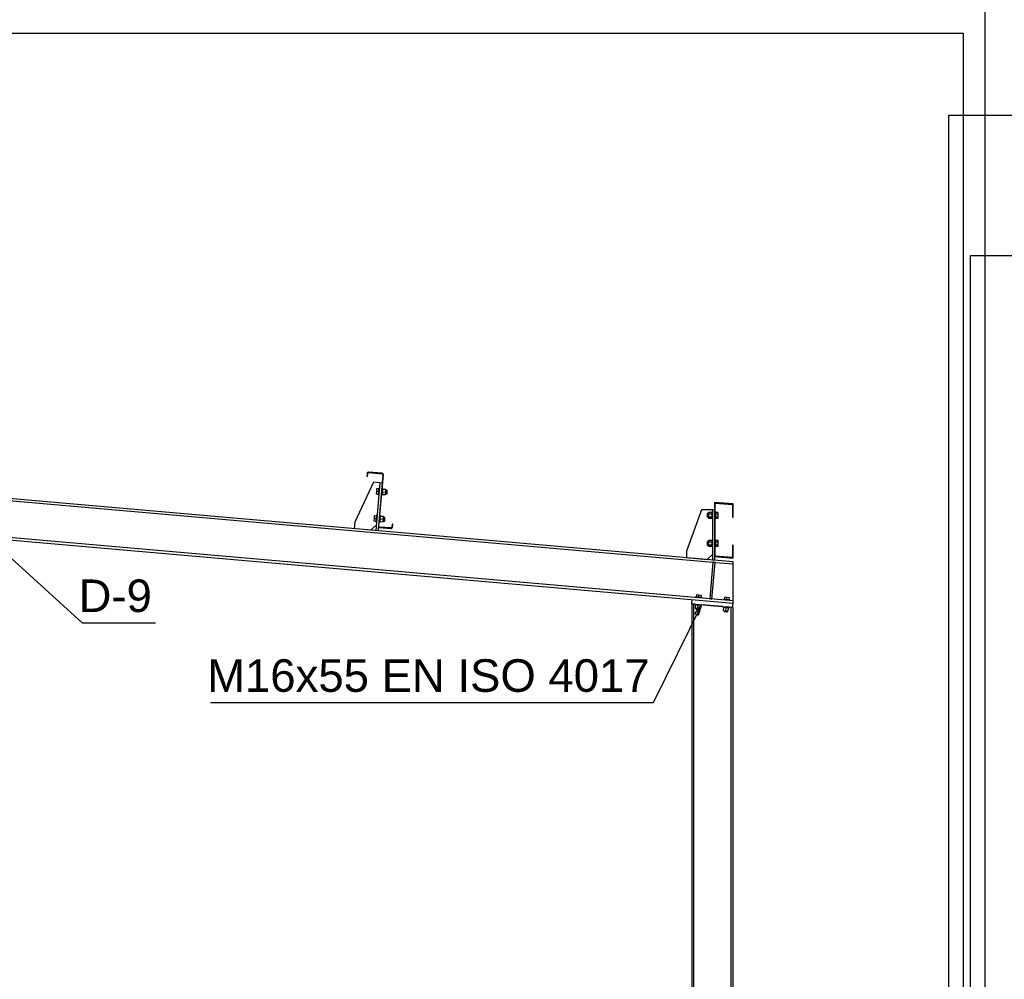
# Paper-space layout 'A0 Advance Steel' of a CAD drawing. Header units: millimetres. Extents: x -21 to 1320, y -7 to 928.
# Tile 91 of 134: x 867 to 957, y 527 to 615. Entities that reach past the tile are written whole.
import ezdxf

# ---------------------------------------------------------------- set-up
doc = ezdxf.new("R2010")
doc.units = ezdxf.units.MM
doc.layers.get('0').update_dxf_attribs({"linetype": 'CONTINUOUS'})
for name, color, linetype in [('AS_Belki', 145, 'CONTINUOUS'), ('AS_Blachy', 30, 'CONTINUOUS'), ('AS_Sruby', 9, 'CONTINUOUS')]:
    doc.layers.add(name, color=color, linetype=linetype)
doc.styles.add('Arial', font='arial.ttf', dxfattribs={"height": 150})

psp = doc.layouts.new('A0 Advance Steel')

# ---------------------------------------------------------------- linework, layer by layer
at = {"color": 0, "linetype": 'ByBlock', "lineweight": -2}
for p, q in [((928.746, 560.354), (929.338, 561.177)), ((929.338, 561.177), (929.045, 560.207)), ((928.746, 560.354), (929.045, 560.207))]:
    psp.add_line(p, q, dxfattribs=at)
at = {"color": 3, "ltscale": 0.25}
for points in [[(633.856, 400.736), (633.856, 616.336), (955.456, 616.336), (955.456, 400.736), (633.856, 400.736)], [(635.856, 403.236), (635.856, 613.836), (953.456, 613.836), (953.456, 403.236), (635.856, 403.236)], [(952.143, 452.672), (952.143, 606.272), (1275.743, 606.272), (1275.743, 452.672), (952.143, 452.672)], [(954.143, 454.763), (954.143, 593.363), (1273.743, 593.363), (1273.743, 454.763), (954.143, 454.763)]]:
    psp.add_lwpolyline(points, dxfattribs=at)
at = {"color": 7}
for points in [[(863.656, 567.325), (872.289, 559.503), (879.042, 559.503)], [(929.338, 561.177), (924.887, 552.153), (884.119, 552.153)]]:
    psp.add_lwpolyline(points, dxfattribs=at)
at = {"layer": 'AS_Belki', "linetype": 'Continuous', "ltscale": 0.25}
for p, q in [((932.256, 565.138), (795.056, 577.141)), ((795.056, 576.941), (930.4, 565.1)), ((932.256, 561.524), (795.056, 573.528)), ((795.056, 573.327), (932.256, 561.323)), ((898.552, 573.281), (898.528, 573.007)), ((898.566, 573.328), (898.552, 573.281)), ((898.597, 573.366), (898.566, 573.328)), ((898.578, 573.003), (898.602, 573.277)), ((898.639, 573.39), (898.597, 573.366)), ((898.602, 573.277), (898.61, 573.305)), ((898.61, 573.305), (898.629, 573.328)), ((898.629, 573.328), (898.654, 573.342)), ((898.688, 573.395), (898.639, 573.39)), ((898.654, 573.342), (898.683, 573.345)), ((898.683, 573.345), (899.929, 573.236)), ((899.933, 573.286), (898.688, 573.395)), ((899.98, 573.272), (899.933, 573.286)), ((900.018, 573.242), (899.98, 573.272)), ((898.528, 573.007), (898.578, 573.003)), ((899.997, 573.155), (899.583, 568.423)), ((899.633, 568.419), (900.047, 573.151)), ((899.929, 573.236), (899.957, 573.228)), ((899.957, 573.228), (899.98, 573.21)), ((899.98, 573.21), (899.994, 573.184)), ((899.994, 573.184), (899.997, 573.155)), ((900.041, 573.199), (900.018, 573.242)), ((900.047, 573.151), (900.041, 573.199)), ((932.258, 570.458), (930.558, 570.607)), ((930.558, 570.607), (930.558, 565.607)), ((930.618, 570.541), (932.198, 570.403)), ((930.618, 565.662), (930.618, 570.541)), ((932.198, 570.403), (932.198, 569.258)), ((932.258, 569.258), (932.258, 570.458)), ((932.198, 569.258), (932.258, 569.258)), ((899.583, 568.423), (899.588, 568.375)), ((899.588, 568.375), (899.612, 568.332)), ((899.612, 568.332), (899.65, 568.301)), ((899.636, 568.39), (899.633, 568.419)), ((899.65, 568.364), (899.636, 568.39)), ((899.673, 568.346), (899.65, 568.364)), ((899.65, 568.301), (899.697, 568.288)), ((899.701, 568.337), (899.673, 568.346)), ((899.697, 568.288), (900.743, 568.196)), ((900.747, 568.246), (899.701, 568.337)), ((900.743, 568.196), (900.791, 568.201)), ((900.776, 568.249), (900.747, 568.246)), ((900.802, 568.263), (900.776, 568.249)), ((900.791, 568.201), (900.834, 568.225)), ((900.82, 568.286), (900.802, 568.263)), ((900.828, 568.314), (900.82, 568.286)), ((900.852, 568.588), (900.828, 568.314)), ((900.834, 568.225), (900.864, 568.263)), ((900.902, 568.584), (900.852, 568.588)), ((900.864, 568.263), (900.878, 568.31)), ((900.878, 568.31), (900.902, 568.584)), ((932.258, 566.658), (932.198, 566.658)), ((932.198, 566.658), (932.198, 565.523)), ((932.258, 565.458), (932.258, 566.658)), ((930.487, 565.092), (930.4, 565.1)), ((930.487, 565.092), (930.599, 565.082)), ((930.558, 565.607), (932.258, 565.458)), ((932.198, 565.523), (930.618, 565.662)), ((932.256, 561.323), (932.256, 565.138)), ((930.599, 565.082), (932.256, 564.937)), ((928.656, 561.237), (928.456, 561.254)), ((928.456, 561.254), (928.456, 456.275)), ((928.74, 561.229), (928.656, 561.237)), ((928.656, 456.275), (928.656, 561.237)), ((931.325, 561.003), (929.338, 561.177)), ((932.256, 560.922), (932.056, 560.939)), ((932.056, 560.939), (932.056, 456.275)), ((932.256, 456.275), (932.256, 560.922))]:
    psp.add_line(p, q, dxfattribs=at)
at = {"layer": 'AS_Blachy', "linetype": 'Continuous', "ltscale": 0.25}
for p, q in [((899.132, 572.453), (897.406, 568.789)), ((899.73, 572.4), (899.132, 572.453)), ((899.73, 572.4), (899.347, 568.017)), ((899.929, 572.383), (899.73, 572.4)), ((929.361, 569.929), (927.967, 566.116)), ((930.358, 569.921), (929.361, 569.929)), ((930.558, 569.921), (930.358, 569.921)), ((930.358, 569.921), (930.358, 565.307)), ((897.406, 568.789), (897.354, 568.191)), ((898.848, 568.061), (899.39, 568.515)), ((899.583, 568.423), (899.546, 568)), ((927.967, 566.116), (927.967, 565.516)), ((927.967, 565.516), (929.86, 565.35)), ((929.86, 565.35), (930.358, 565.807)), ((930.4, 565.1), (930.104, 561.712)), ((930.358, 565.307), (930.558, 565.307)), ((930.599, 565.082), (930.487, 565.092)), ((930.558, 565.607), (930.558, 565.307)), ((930.303, 561.695), (930.599, 565.082)), ((928.476, 561.654), (928.441, 561.256)), ((930.104, 561.712), (930.303, 561.695)), ((928.441, 561.256), (931.624, 560.977)), ((932.221, 560.925), (931.624, 560.977)), ((932.221, 560.925), (932.256, 561.323))]:
    psp.add_line(p, q, dxfattribs=at)
at = {"layer": 'AS_Sruby', "linetype": 'Continuous', "ltscale": 0.25}
for p, q in [((899.401, 571.626), (899.381, 571.395)), ((899.422, 571.857), (899.401, 571.626)), ((899.401, 571.626), (899.601, 571.609)), ((899.621, 571.839), (899.422, 571.857)), ((899.586, 571.443), (899.582, 571.397)), ((899.591, 571.494), (899.586, 571.443)), ((899.595, 571.55), (899.591, 571.494)), ((899.601, 571.609), (899.595, 571.55)), ((899.601, 571.609), (899.606, 571.673)), ((899.606, 571.667), (899.601, 571.609)), ((899.611, 571.723), (899.606, 571.667)), ((899.615, 571.775), (899.611, 571.723)), ((899.619, 571.82), (899.615, 571.775)), ((899.622, 571.857), (899.619, 571.82)), ((899.625, 571.885), (899.622, 571.857)), ((899.626, 571.902), (899.625, 571.885)), ((899.627, 571.907), (899.626, 571.902)), ((899.687, 571.902), (899.627, 571.907)), ((899.995, 571.875), (899.936, 571.88)), ((899.962, 571.493), (899.949, 571.346)), ((899.955, 571.41), (899.959, 571.462)), ((899.959, 571.462), (899.964, 571.518)), ((899.964, 571.518), (899.969, 571.576)), ((899.969, 571.576), (899.974, 571.635)), ((899.969, 571.576), (900.264, 571.551)), ((899.974, 571.635), (899.979, 571.691)), ((899.979, 571.691), (899.984, 571.742)), ((899.984, 571.742), (899.988, 571.788)), ((899.988, 571.788), (899.991, 571.825)), ((900.284, 571.781), (899.989, 571.807)), ((899.991, 571.825), (899.993, 571.852)), ((899.993, 571.852), (899.995, 571.869)), ((899.995, 571.869), (899.995, 571.875)), ((900.244, 571.32), (900.264, 571.551)), ((900.264, 571.551), (900.284, 571.781)), ((900.275, 571.676), (900.274, 571.663)), ((900.278, 571.71), (900.284, 571.781)), ((900.411, 571.698), (900.278, 571.71)), ((900.388, 571.426), (900.392, 571.478)), ((900.392, 571.478), (900.398, 571.539)), ((900.398, 571.539), (900.403, 571.6)), ((900.403, 571.6), (900.407, 571.652)), ((900.407, 571.652), (900.41, 571.686)), ((900.41, 571.686), (900.411, 571.698)), ((899.381, 571.395), (899.58, 571.378)), ((899.575, 571.316), (899.574, 571.31)), ((899.574, 571.31), (899.634, 571.305)), ((899.576, 571.333), (899.575, 571.316)), ((899.579, 571.36), (899.576, 571.333)), ((899.582, 571.397), (899.579, 571.36)), ((899.883, 571.283), (899.943, 571.278)), ((899.943, 571.278), (899.944, 571.283)), ((899.944, 571.283), (899.945, 571.3)), ((899.945, 571.3), (899.947, 571.328)), ((899.947, 571.328), (899.951, 571.365)), ((899.949, 571.346), (900.244, 571.32)), ((899.951, 571.365), (899.955, 571.41)), ((900.25, 571.394), (900.25, 571.391)), ((900.25, 571.391), (900.384, 571.38)), ((900.384, 571.38), (900.385, 571.392)), ((900.385, 571.392), (900.388, 571.426)), ((930.298, 569.689), (930.002, 569.689)), ((930.002, 569.689), (930.002, 569.555)), ((930.358, 569.721), (930.298, 569.721)), ((930.298, 569.721), (930.298, 569.716)), ((930.298, 569.716), (930.298, 569.699)), ((930.298, 569.699), (930.298, 569.671)), ((930.298, 569.671), (930.298, 569.633)), ((930.298, 569.633), (930.298, 569.588)), ((930.678, 569.721), (930.618, 569.721)), ((930.678, 569.716), (930.678, 569.721)), ((930.678, 569.699), (930.678, 569.716)), ((930.678, 569.671), (930.678, 569.699)), ((930.878, 569.689), (930.678, 569.689)), ((930.678, 569.633), (930.678, 569.671)), ((930.678, 569.588), (930.678, 569.633)), ((930.878, 569.555), (930.878, 569.689)), ((899.183, 569.136), (899.163, 568.905)), ((899.163, 568.905), (899.363, 568.887)), ((899.204, 569.366), (899.183, 569.136)), ((899.183, 569.136), (899.383, 569.118)), ((899.403, 569.349), (899.204, 569.366)), ((899.359, 568.842), (899.357, 568.825)), ((899.357, 568.825), (899.357, 568.819)), ((899.357, 568.819), (899.416, 568.814)), ((899.361, 568.87), (899.359, 568.842)), ((899.364, 568.907), (899.361, 568.87)), ((899.368, 568.952), (899.364, 568.907)), ((899.373, 569.004), (899.368, 568.952)), ((899.378, 569.06), (899.373, 569.004)), ((899.383, 569.118), (899.378, 569.06)), ((899.388, 569.176), (899.383, 569.118)), ((899.393, 569.233), (899.388, 569.176)), ((899.397, 569.284), (899.393, 569.233)), ((899.401, 569.329), (899.397, 569.284)), ((899.404, 569.367), (899.401, 569.329)), ((899.407, 569.394), (899.404, 569.367)), ((899.408, 569.411), (899.407, 569.394)), ((899.409, 569.417), (899.408, 569.411)), ((899.469, 569.412), (899.409, 569.417)), ((899.665, 568.792), (899.725, 568.787)), ((899.777, 569.385), (899.718, 569.39)), ((899.725, 568.787), (899.726, 568.793)), ((899.726, 568.793), (899.727, 568.81)), ((899.727, 568.81), (899.73, 568.837)), ((899.73, 568.837), (899.733, 568.875)), ((899.731, 568.855), (900.026, 568.829)), ((899.733, 568.875), (899.737, 568.92)), ((899.737, 568.92), (899.741, 568.972)), ((899.741, 568.972), (899.746, 569.028)), ((899.746, 569.028), (899.751, 569.086)), ((899.751, 569.086), (899.756, 569.144)), ((899.751, 569.086), (900.046, 569.06)), ((899.756, 569.144), (899.761, 569.2)), ((899.761, 569.2), (899.766, 569.252)), ((899.766, 569.252), (899.77, 569.297)), ((899.77, 569.297), (899.773, 569.334)), ((900.066, 569.291), (899.771, 569.317)), ((899.773, 569.334), (899.775, 569.362)), ((899.775, 569.362), (899.777, 569.379)), ((899.777, 569.379), (899.777, 569.385)), ((900.026, 568.829), (900.046, 569.06)), ((900.032, 568.901), (900.166, 568.889)), ((900.036, 568.941), (900.033, 568.913)), ((900.046, 569.06), (900.066, 569.291)), ((900.194, 569.208), (900.06, 569.219)), ((900.166, 568.889), (900.167, 568.901)), ((900.167, 568.901), (900.17, 568.936)), ((900.17, 568.936), (900.174, 568.987)), ((900.174, 568.987), (900.18, 569.048)), ((900.18, 569.048), (900.185, 569.109)), ((900.185, 569.109), (900.19, 569.161)), ((900.19, 569.161), (900.193, 569.196)), ((900.193, 569.196), (900.194, 569.208)), ((930.002, 569.581), (929.878, 569.581)), ((929.878, 569.581), (929.878, 569.569)), ((929.878, 569.569), (929.878, 569.535)), ((929.878, 569.535), (929.878, 569.483)), ((929.878, 569.483), (929.878, 569.421)), ((929.878, 569.421), (929.878, 569.36)), ((929.878, 569.36), (929.878, 569.308)), ((929.878, 569.308), (929.878, 569.274)), ((929.878, 569.274), (929.878, 569.261)), ((929.878, 569.261), (930.002, 569.261)), ((930.002, 569.555), (930.298, 569.555)), ((930.002, 569.555), (930.002, 569.288)), ((930.002, 569.288), (930.298, 569.288)), ((930.002, 569.288), (930.002, 569.154)), ((930.002, 569.154), (930.298, 569.154)), ((930.298, 569.588), (930.298, 569.536)), ((930.298, 569.536), (930.298, 569.48)), ((930.298, 569.48), (930.298, 569.421)), ((930.298, 569.421), (930.298, 569.363)), ((930.298, 569.363), (930.298, 569.307)), ((930.298, 569.307), (930.298, 569.255)), ((930.298, 569.255), (930.298, 569.209)), ((930.298, 569.209), (930.298, 569.172)), ((930.298, 569.172), (930.298, 569.144)), ((930.298, 569.144), (930.298, 569.127)), ((930.298, 569.127), (930.298, 569.121)), ((930.298, 569.121), (930.358, 569.121)), ((930.618, 569.121), (930.678, 569.121)), ((930.678, 569.536), (930.678, 569.588)), ((930.678, 569.555), (930.878, 569.555)), ((930.678, 569.48), (930.678, 569.536)), ((930.678, 569.421), (930.678, 569.48)), ((930.678, 569.363), (930.678, 569.421)), ((930.678, 569.307), (930.678, 569.363)), ((930.678, 569.255), (930.678, 569.307)), ((930.678, 569.288), (930.878, 569.288)), ((930.678, 569.209), (930.678, 569.255)), ((930.678, 569.172), (930.678, 569.209)), ((930.678, 569.144), (930.678, 569.172)), ((930.678, 569.154), (930.878, 569.154)), ((930.678, 569.127), (930.678, 569.144)), ((930.678, 569.121), (930.678, 569.127)), ((930.878, 569.288), (930.878, 569.555)), ((930.878, 569.154), (930.878, 569.288)), ((930.002, 566.987), (929.878, 566.987)), ((929.878, 566.987), (929.878, 566.975)), ((929.878, 566.975), (929.878, 566.94)), ((929.878, 566.94), (929.878, 566.888)), ((930.298, 567.094), (930.002, 567.094)), ((930.002, 567.094), (930.002, 566.96)), ((930.002, 566.96), (930.298, 566.96)), ((930.002, 566.96), (930.002, 566.693)), ((930.358, 567.127), (930.298, 567.127)), ((930.298, 567.127), (930.298, 567.121)), ((930.298, 567.121), (930.298, 567.104)), ((930.298, 567.104), (930.298, 567.076)), ((930.298, 567.076), (930.298, 567.039)), ((930.298, 567.039), (930.298, 566.993)), ((930.298, 566.993), (930.298, 566.942)), ((930.298, 566.942), (930.298, 566.885)), ((930.678, 567.127), (930.618, 567.127)), ((930.678, 567.121), (930.678, 567.127)), ((930.678, 567.104), (930.678, 567.121)), ((930.678, 567.076), (930.678, 567.104)), ((930.878, 567.094), (930.678, 567.094)), ((930.678, 567.039), (930.678, 567.076)), ((930.678, 566.993), (930.678, 567.039)), ((930.678, 566.942), (930.678, 566.993)), ((930.678, 566.96), (930.878, 566.96)), ((930.678, 566.885), (930.678, 566.942)), ((930.878, 566.96), (930.878, 567.094)), ((930.878, 566.693), (930.878, 566.96)), ((929.878, 566.888), (929.878, 566.827)), ((929.878, 566.827), (929.878, 566.765)), ((929.878, 566.765), (929.878, 566.714)), ((929.878, 566.714), (929.878, 566.679)), ((929.878, 566.679), (929.878, 566.667)), ((929.878, 566.667), (930.002, 566.667)), ((930.002, 566.693), (930.298, 566.693)), ((930.002, 566.693), (930.002, 566.559)), ((930.002, 566.559), (930.298, 566.559)), ((930.298, 566.885), (930.298, 566.827)), ((930.298, 566.827), (930.298, 566.768)), ((930.298, 566.768), (930.298, 566.712)), ((930.298, 566.712), (930.298, 566.66)), ((930.298, 566.66), (930.298, 566.615)), ((930.298, 566.615), (930.298, 566.577)), ((930.298, 566.577), (930.298, 566.55)), ((930.298, 566.55), (930.298, 566.532)), ((930.298, 566.532), (930.298, 566.527)), ((930.298, 566.527), (930.358, 566.527)), ((930.618, 566.527), (930.678, 566.527)), ((930.678, 566.827), (930.678, 566.885)), ((930.678, 566.768), (930.678, 566.827)), ((930.678, 566.712), (930.678, 566.768)), ((930.678, 566.66), (930.678, 566.712)), ((930.678, 566.693), (930.878, 566.693)), ((930.678, 566.615), (930.678, 566.66)), ((930.678, 566.577), (930.678, 566.615)), ((930.678, 566.55), (930.678, 566.577)), ((930.678, 566.559), (930.878, 566.559)), ((930.678, 566.532), (930.678, 566.55)), ((930.678, 566.527), (930.678, 566.532)), ((930.878, 566.559), (930.878, 566.693)), ((928.798, 561.887), (928.792, 561.827)), ((928.803, 561.886), (928.798, 561.887)), ((928.82, 561.885), (928.803, 561.886)), ((928.848, 561.883), (928.82, 561.885)), ((928.885, 561.879), (928.848, 561.883)), ((928.883, 562.08), (928.866, 561.881)), ((929.114, 562.06), (928.883, 562.08)), ((928.93, 561.875), (928.885, 561.879)), ((928.982, 561.871), (928.93, 561.875)), ((929.038, 561.866), (928.982, 561.871)), ((929.096, 561.861), (929.038, 561.866)), ((929.096, 561.861), (929.114, 562.06)), ((929.155, 561.856), (929.096, 561.861)), ((929.345, 562.04), (929.114, 562.06)), ((929.211, 561.851), (929.155, 561.856)), ((929.262, 561.846), (929.211, 561.851)), ((929.308, 561.842), (929.262, 561.846)), ((929.345, 561.839), (929.308, 561.842)), ((929.327, 561.841), (929.345, 562.04)), ((929.373, 561.837), (929.345, 561.839)), ((929.39, 561.835), (929.373, 561.837)), ((929.395, 561.835), (929.39, 561.835)), ((929.39, 561.775), (929.395, 561.835)), ((931.382, 561.661), (931.377, 561.601)), ((931.388, 561.66), (931.382, 561.661)), ((931.405, 561.659), (931.388, 561.66)), ((931.433, 561.656), (931.405, 561.659)), ((931.47, 561.653), (931.433, 561.656)), ((931.468, 561.854), (931.45, 561.655)), ((931.698, 561.834), (931.468, 561.854)), ((931.515, 561.649), (931.47, 561.653)), ((931.567, 561.645), (931.515, 561.649)), ((931.623, 561.64), (931.567, 561.645)), ((931.681, 561.635), (931.623, 561.64)), ((931.681, 561.635), (931.698, 561.834)), ((931.739, 561.63), (931.681, 561.635)), ((931.929, 561.814), (931.698, 561.834)), ((931.795, 561.625), (931.739, 561.63)), ((931.847, 561.62), (931.795, 561.625)), ((931.892, 561.616), (931.847, 561.62)), ((931.93, 561.613), (931.892, 561.616)), ((931.912, 561.614), (931.929, 561.814)), ((931.957, 561.611), (931.93, 561.613)), ((931.974, 561.609), (931.957, 561.611)), ((931.98, 561.609), (931.974, 561.609)), ((931.975, 561.549), (931.98, 561.609)), ((928.74, 561.229), (928.735, 561.17)), ((928.741, 561.169), (928.735, 561.17)), ((928.758, 561.168), (928.741, 561.169)), ((928.785, 561.165), (928.758, 561.168)), ((928.803, 561.164), (928.777, 560.869)), ((928.777, 560.869), (929.008, 560.849)), ((928.822, 561.162), (928.785, 561.165)), ((928.868, 561.158), (928.822, 561.162)), ((928.848, 560.863), (928.841, 560.779)), ((928.841, 560.779), (928.853, 560.778)), ((928.853, 560.778), (928.888, 560.775)), ((928.919, 561.154), (928.868, 561.158)), ((928.888, 560.775), (928.94, 560.77)), ((928.975, 561.149), (928.919, 561.154)), ((928.94, 560.77), (929.001, 560.765)), ((929.034, 561.144), (928.975, 561.149)), ((929.001, 560.765), (929.062, 560.76)), ((929.008, 560.849), (929.034, 561.144)), ((929.008, 560.849), (929.239, 560.828)), ((929.092, 561.138), (929.034, 561.144)), ((929.062, 560.76), (929.113, 560.755)), ((929.148, 561.134), (929.092, 561.138)), ((929.113, 560.755), (929.148, 560.752)), ((929.2, 561.129), (929.148, 561.134)), ((929.148, 560.752), (929.16, 560.751)), ((929.16, 560.751), (929.167, 560.835)), ((929.245, 561.125), (929.2, 561.129)), ((929.239, 560.828), (929.264, 561.123)), ((929.282, 561.122), (929.245, 561.125)), ((929.31, 561.119), (929.282, 561.122)), ((929.327, 561.118), (929.31, 561.119)), ((929.332, 561.117), (929.327, 561.118)), ((929.332, 561.117), (929.338, 561.177)), ((931.325, 561.003), (931.319, 560.944)), ((931.325, 560.943), (931.319, 560.944)), ((931.342, 560.942), (931.325, 560.943)), ((931.37, 560.939), (931.342, 560.942)), ((931.388, 560.938), (931.362, 560.643)), ((931.362, 560.643), (931.592, 560.623)), ((931.407, 560.936), (931.37, 560.939)), ((931.452, 560.932), (931.407, 560.936)), ((931.433, 560.636), (931.426, 560.553)), ((931.426, 560.553), (931.438, 560.552)), ((931.438, 560.552), (931.472, 560.549)), ((931.504, 560.927), (931.452, 560.932)), ((931.472, 560.549), (931.524, 560.544)), ((931.56, 560.923), (931.504, 560.927)), ((931.618, 560.917), (931.56, 560.923)), ((931.592, 560.623), (931.618, 560.917)), ((931.592, 560.623), (931.823, 560.602)), ((931.677, 560.912), (931.618, 560.917)), ((931.733, 560.907), (931.677, 560.912)), ((931.784, 560.903), (931.733, 560.907)), ((931.745, 560.525), (931.752, 560.609)), ((931.83, 560.899), (931.784, 560.903)), ((931.823, 560.602), (931.849, 560.897)), ((931.849, 560.897), (931.83, 560.899)), ((931.867, 560.896), (931.849, 560.897)), ((931.894, 560.893), (931.867, 560.896)), ((931.911, 560.892), (931.894, 560.893)), ((931.917, 560.891), (931.911, 560.892)), ((931.917, 560.891), (931.922, 560.951)), ((931.524, 560.544), (931.585, 560.539)), ((931.585, 560.539), (931.646, 560.534)), ((931.646, 560.534), (931.698, 560.529)), ((931.698, 560.529), (931.732, 560.526)), ((931.732, 560.526), (931.745, 560.525))]:
    psp.add_line(p, q, dxfattribs=at)

# ---------------------------------------------------------------- texts
at = {"color": 7, "style": 'Arial'}
for s, p in [('D-9', (871.965, 560.503)), ('M16x55 EN ISO 4017', (883.808, 553.153))]:
    psp.add_text(s, height=3, dxfattribs=at).set_placement(p)

doc.saveas('drawing.dxf')
